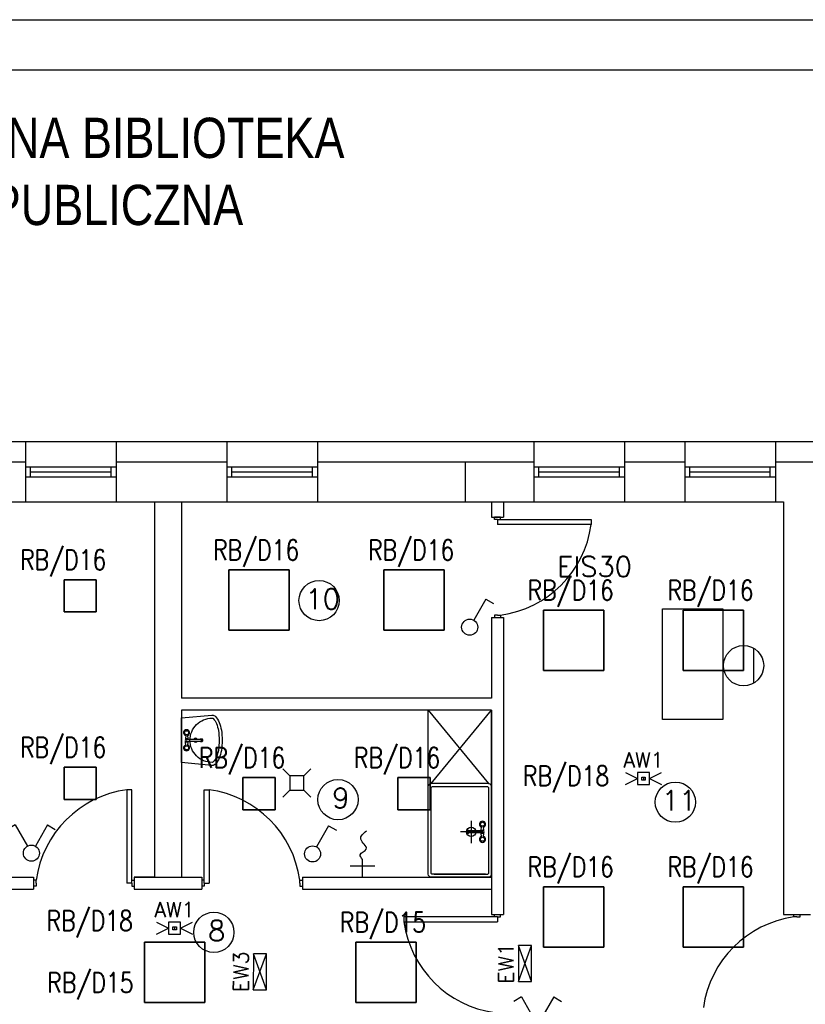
# Model space of a CAD drawing. Header units: inches. Extents: x 6268 to 12323, y 5221 to 42059.
# Tile 72 of 98: x 7485 to 8265, y 31817 to 32795. Entities that reach past the tile are written whole.
import ezdxf
from ezdxf.enums import TextEntityAlignment as Align

# ---------------------------------------------------------------- set-up
doc = ezdxf.new("R2010")
doc.units = ezdxf.units.IN
doc.header["$MEASUREMENT"] = 0
doc.layers.add('2DE_NUMEL', color=1, linetype='Continuous', lineweight=20)
for name, color, linetype in [('CP_LINENORM', 253, 'Continuous'), ('DLXLUM', 1, 'Continuous'), ('E_OPRAWY_LUXIONA', 14, 'Continuous')]:
    doc.layers.add(name, color=color, linetype=linetype)
doc.styles.add('CP_ATTR', font='romans.shx')
doc.styles.get("Standard").update_dxf_attribs({"font": 'txt.shx'})

# ---------------------------------------------------------------- blocks, each defined once
blk = doc.blocks.new('*U1342')
for p, q in [((30, 30), (-30, 30)), ((-30, 30), (-30, -30)), ((-30, -30), (-30, 30)), ((-30, 30), (-30, 30)), ((-30, 30), (-30, -30)), ((30, 30), (-30, 30)), ((-30, 30), (-30, 30)), ((-30, 30), (30, 30)), ((-30, 30), (30, 30)), ((-30, -30), (-30, 30)), ((30, -30), (30, 30)), ((30, 30), (30, 30)), ((30, 30), (30, 30)), ((30, 30), (30, -30)), ((30, -30), (30, 30)), ((30, 30), (30, -30)), ((-30, -30), (30, -30)), ((-30, -30), (-30, -30)), ((-30, -30), (30, -30)), ((30, -30), (-30, -30)), ((-30, -30), (-30, -30)), ((30, -30), (-30, -30)), ((30, -30), (30, -30)), ((30, -30), (30, -30))]:
    blk.add_line(p, q)
blk = doc.blocks.new('*U1345')
for p, q in [((30, 30), (-30, 30)), ((-30, 30), (-30, -30)), ((-30, -30), (-30, 30)), ((-30, 30), (-30, 30)), ((-30, 30), (-30, -30)), ((30, 30), (-30, 30)), ((-30, 30), (-30, 30)), ((-30, 30), (30, 30)), ((-30, 30), (30, 30)), ((-30, -30), (-30, 30)), ((30, -30), (30, 30)), ((30, 30), (30, 30)), ((30, 30), (30, 30)), ((30, 30), (30, -30)), ((30, -30), (30, 30)), ((30, 30), (30, -30)), ((-30, -30), (30, -30)), ((-30, -30), (-30, -30)), ((-30, -30), (30, -30)), ((30, -30), (-30, -30)), ((-30, -30), (-30, -30)), ((30, -30), (-30, -30)), ((30, -30), (30, -30)), ((30, -30), (30, -30))]:
    blk.add_line(p, q)
blk = doc.blocks.new('*U1436')
for p, q in [((16, 16), (-16, 16)), ((-16, 16), (-16, -16)), ((-16, 16), (-16, -16)), ((-16, -16), (-16, 16)), ((-16, 16), (-16, 16)), ((-16, 16), (-16, 16)), ((-16, 16), (16, 16)), ((16, 16), (-16, 16)), ((-16, -16), (-16, 16)), ((-16, 16), (16, 16)), ((16, -16), (16, 16)), ((16, 16), (16, 16)), ((16, -16), (16, 16)), ((16, 16), (16, 16)), ((16, 16), (16, -16)), ((16, 16), (16, -16)), ((-16, -16), (16, -16)), ((-16, -16), (-16, -16)), ((-16, -16), (16, -16)), ((16, -16), (-16, -16)), ((-16, -16), (-16, -16)), ((16, -16), (-16, -16)), ((16, -16), (16, -16)), ((16, -16), (16, -16))]:
    blk.add_line(p, q)
blk = doc.blocks.new('*U1437')
for p, q in [((16, 16), (-16, 16)), ((-16, 16), (-16, -16)), ((-16, 16), (-16, -16)), ((-16, -16), (-16, 16)), ((-16, 16), (-16, 16)), ((-16, 16), (-16, 16)), ((-16, 16), (16, 16)), ((16, 16), (-16, 16)), ((-16, -16), (-16, 16)), ((-16, 16), (16, 16)), ((16, -16), (16, 16)), ((16, 16), (16, 16)), ((16, -16), (16, 16)), ((16, 16), (16, 16)), ((16, 16), (16, -16)), ((16, 16), (16, -16)), ((-16, -16), (16, -16)), ((-16, -16), (-16, -16)), ((-16, -16), (16, -16)), ((16, -16), (-16, -16)), ((-16, -16), (-16, -16)), ((16, -16), (-16, -16)), ((16, -16), (16, -16)), ((16, -16), (16, -16))]:
    blk.add_line(p, q)
blk = doc.blocks.new('*U1333')
for p, q in [((16, 16), (-16, 16)), ((-16, 16), (-16, -16)), ((-16, 16), (-16, -16)), ((-16, -16), (-16, 16)), ((-16, 16), (-16, 16)), ((16, 16), (-16, 16)), ((-16, 16), (-16, 16)), ((-16, 16), (16, 16)), ((-16, -16), (-16, 16)), ((-16, 16), (16, 16)), ((16, -16), (16, 16)), ((16, 16), (16, 16)), ((16, -16), (16, 16)), ((16, 16), (16, 16)), ((16, 16), (16, -16)), ((16, 16), (16, -16)), ((-16, -16), (16, -16)), ((-16, -16), (16, -16)), ((16, -16), (-16, -16)), ((-16, -16), (-16, -16)), ((-16, -16), (-16, -16)), ((16, -16), (-16, -16)), ((16, -16), (16, -16)), ((16, -16), (16, -16))]:
    blk.add_line(p, q)
blk = doc.blocks.new('*U1334')
for p, q in [((16, 16), (-16, 16)), ((-16, 16), (-16, -16)), ((-16, 16), (-16, -16)), ((-16, -16), (-16, 16)), ((-16, 16), (-16, 16)), ((16, 16), (-16, 16)), ((-16, 16), (-16, 16)), ((-16, 16), (16, 16)), ((-16, -16), (-16, 16)), ((-16, 16), (16, 16)), ((16, -16), (16, 16)), ((16, 16), (16, 16)), ((16, -16), (16, 16)), ((16, 16), (16, 16)), ((16, 16), (16, -16)), ((16, 16), (16, -16)), ((-16, -16), (16, -16)), ((-16, -16), (16, -16)), ((16, -16), (-16, -16)), ((-16, -16), (-16, -16)), ((-16, -16), (-16, -16)), ((16, -16), (-16, -16)), ((16, -16), (16, -16)), ((16, -16), (16, -16))]:
    blk.add_line(p, q)
blk = doc.blocks.new('*U1335')
for p, q in [((30, 30), (-30, 30)), ((-30, 30), (-30, -30)), ((-30, 30), (-30, -30)), ((-30, -30), (-30, 30)), ((-30, 30), (-30, 30)), ((30, 30), (-30, 30)), ((-30, 30), (-30, 30)), ((-30, 30), (30, 30)), ((-30, -30), (-30, 30)), ((-30, 30), (30, 30)), ((30, -30), (30, 30)), ((30, 30), (30, 30)), ((30, -30), (30, 30)), ((30, 30), (30, 30)), ((30, 30), (30, -30)), ((30, 30), (30, -30)), ((-30, -30), (30, -30)), ((30, -30), (-30, -30)), ((-30, -30), (-30, -30)), ((-30, -30), (30, -30)), ((-30, -30), (-30, -30)), ((30, -30), (-30, -30)), ((30, -30), (30, -30)), ((30, -30), (30, -30))]:
    blk.add_line(p, q)
blk = doc.blocks.new('*U1337')
for p, q in [((30, 30), (-30, 30)), ((-30, 30), (-30, -30)), ((-30, 30), (-30, -30)), ((-30, -30), (-30, 30)), ((-30, 30), (-30, 30)), ((30, 30), (-30, 30)), ((-30, 30), (-30, 30)), ((-30, 30), (30, 30)), ((-30, -30), (-30, 30)), ((-30, 30), (30, 30)), ((30, -30), (30, 30)), ((30, 30), (30, 30)), ((30, -30), (30, 30)), ((30, 30), (30, 30)), ((30, 30), (30, -30)), ((30, 30), (30, -30)), ((-30, -30), (30, -30)), ((-30, -30), (30, -30)), ((30, -30), (-30, -30)), ((-30, -30), (-30, -30)), ((-30, -30), (-30, -30)), ((30, -30), (-30, -30)), ((30, -30), (30, -30)), ((30, -30), (30, -30))]:
    blk.add_line(p, q)
blk = doc.blocks.new('*U1338')
for p, q in [((30, 30), (-30, 30)), ((-30, 30), (-30, -30)), ((-30, 30), (-30, -30)), ((-30, -30), (-30, 30)), ((-30, 30), (-30, 30)), ((30, 30), (-30, 30)), ((-30, 30), (-30, 30)), ((-30, 30), (30, 30)), ((-30, -30), (-30, 30)), ((-30, 30), (30, 30)), ((30, -30), (30, 30)), ((30, 30), (30, 30)), ((30, -30), (30, 30)), ((30, 30), (30, 30)), ((30, 30), (30, -30)), ((30, 30), (30, -30)), ((-30, -30), (30, -30)), ((-30, -30), (-30, -30)), ((-30, -30), (30, -30)), ((30, -30), (-30, -30)), ((-30, -30), (-30, -30)), ((30, -30), (-30, -30)), ((30, -30), (30, -30)), ((30, -30), (30, -30))]:
    blk.add_line(p, q)
blk = doc.blocks.new('*U1339')
for p, q in [((30, 30), (-30, 30)), ((-30, 30), (-30, -30)), ((-30, 30), (-30, -30)), ((-30, -30), (-30, 30)), ((-30, 30), (-30, 30)), ((30, 30), (-30, 30)), ((-30, 30), (-30, 30)), ((-30, 30), (30, 30)), ((-30, -30), (-30, 30)), ((-30, 30), (30, 30)), ((30, -30), (30, 30)), ((30, 30), (30, 30)), ((30, -30), (30, 30)), ((30, 30), (30, 30)), ((30, 30), (30, -30)), ((30, 30), (30, -30)), ((-30, -30), (30, -30)), ((-30, -30), (-30, -30)), ((-30, -30), (30, -30)), ((30, -30), (-30, -30)), ((-30, -30), (-30, -30)), ((30, -30), (-30, -30)), ((30, -30), (30, -30)), ((30, -30), (30, -30))]:
    blk.add_line(p, q)
blk = doc.blocks.new('*U1340')
for p, q in [((30, 30), (-30, 30)), ((-30, 30), (-30, -30)), ((-30, 30), (-30, -30)), ((-30, -30), (-30, 30)), ((-30, 30), (-30, 30)), ((-30, 30), (-30, 30)), ((-30, 30), (30, 30)), ((30, 30), (-30, 30)), ((-30, -30), (-30, 30)), ((-30, 30), (30, 30)), ((30, -30), (30, 30)), ((30, 30), (30, 30)), ((30, -30), (30, 30)), ((30, 30), (30, 30)), ((30, 30), (30, -30)), ((30, 30), (30, -30)), ((-30, -30), (30, -30)), ((-30, -30), (-30, -30)), ((-30, -30), (30, -30)), ((30, -30), (-30, -30)), ((-30, -30), (-30, -30)), ((30, -30), (-30, -30)), ((30, -30), (30, -30)), ((30, -30), (30, -30))]:
    blk.add_line(p, q)
blk = doc.blocks.new('*U1341')
for p, q in [((30, 30), (-30, 30)), ((-30, 30), (-30, -30)), ((-30, 30), (-30, -30)), ((-30, -30), (-30, 30)), ((-30, 30), (-30, 30)), ((-30, 30), (-30, 30)), ((-30, 30), (30, 30)), ((30, 30), (-30, 30)), ((-30, -30), (-30, 30)), ((-30, 30), (30, 30)), ((30, -30), (30, 30)), ((30, 30), (30, 30)), ((30, -30), (30, 30)), ((30, 30), (30, 30)), ((30, 30), (30, -30)), ((30, 30), (30, -30)), ((-30, -30), (30, -30)), ((-30, -30), (-30, -30)), ((-30, -30), (30, -30)), ((30, -30), (-30, -30)), ((-30, -30), (-30, -30)), ((30, -30), (-30, -30)), ((30, -30), (30, -30)), ((30, -30), (30, -30))]:
    blk.add_line(p, q)
blk = doc.blocks.new('CPEL_2598')
for p, q in [((-0.4, 0.7), (-0.594, 0.589)), ((-0.4, 0.7), (-0.099, 0.174)), ((0.4, 0.7), (0.099, 0.174)), ((0.4, 0.7), (0.594, 0.589))]:
    blk.add_line(p, q)
blk.add_circle((0, 0), 0.2)
at = {"linetype": 'ByBlock', "style": 'CP_ATTR', "flags": 9}
for tag, p in [('NAME', (-0.092, -0.018)), ('GROUP', (-0.092, -0.018)), ('NUMBER', (-0.092, -0.018)), ('PRODUCER', (-0.092, -0.018)), ('ARTICLE', (-0.092, -0.018)), ('CHARACTER', (-0.092, -0.018)), ('VOLTAGE', (-0.092, -0.019)), ('WEIGHT', (-0.092, -0.018)), ('OTHER', (-0.092, -0.018)), ('PRODUCT-TYPE', (-0.092, -0.019)), ('ORDER-NO', (-0.092, -0.019)), ('POWER', (-0.092, -0.019))]:
    blk.add_attdef(tag, text='', height=0.00005, dxfattribs=at).set_placement(p, align=Align.MIDDLE_LEFT)
blk = doc.blocks.new('CPEL_25941')
for q in [(0.099, 0.174), (0.594, 0.589)]:
    blk.add_line((0.4, 0.7), q)
blk.add_circle((0, 0), 0.2)
at = {"linetype": 'ByBlock', "style": 'CP_ATTR', "flags": 9}
for tag, p in [('NAME', (-0.092, -0.018)), ('GROUP', (-0.092, -0.018)), ('NUMBER', (-0.092, -0.018)), ('PRODUCER', (-0.092, -0.018)), ('ARTICLE', (-0.092, -0.018)), ('CHARACTER', (-0.092, -0.018)), ('VOLTAGE', (-0.092, -0.019)), ('WEIGHT', (-0.092, -0.018)), ('OTHER', (-0.092, -0.018)), ('PRODUCT-TYPE', (-0.092, -0.019)), ('ORDER-NO', (-0.092, -0.019)), ('POWER', (-0.092, -0.019))]:
    blk.add_attdef(tag, text='', height=0.00005, dxfattribs=at).set_placement(p, align=Align.MIDDLE_LEFT)
blk = doc.blocks.new('AW11')
at = {"layer": 'E_OPRAWY_LUXIONA'}
for p, q in [((-18, 6), (-6, 0)), ((-18, -6), (-6, 0)), ((0, 1.58), (0, -1.58)), ((6, 0), (18, 6)), ((6, 0), (18, -6))]:
    blk.add_line(p, q, dxfattribs=at)
for points in [[(-6, -6), (6, -6), (6, 6), (-6, 6)], [(-1.8, 1.58), (1.8, 1.58), (1.8, -1.58), (-1.8, -1.58)]]:
    blk.add_lwpolyline(points, close=True, dxfattribs=at)
blk.add_attdef('B', text='', height=8, dxfattribs=at).set_placement((0, 11), align=Align.CENTER)
blk = doc.blocks.new('EWW1')
at = {"layer": 'E_OPRAWY_LUXIONA'}
for p, q in [((262874.5, -591188.3), (263230.5, -591318.3)), ((262874.5, -591318.3), (263230.5, -591188.3))]:
    blk.add_line(p, q, dxfattribs=at)
at = {"layer": 'E_OPRAWY_LUXIONA', "ltscale": 0.1}
blk.add_lwpolyline([(262874.5, -591318.3), (263230.5, -591318.3), (263230.5, -591188.3), (262874.5, -591188.3)], close=True, dxfattribs=at)
at = {"layer": 'E_OPRAWY_LUXIONA'}
blk.add_attdef('H', text='', height=77.4, dxfattribs=at).set_placement((263052.5, -591139.9), align=Align.CENTER)
blk = doc.blocks.new('cp_num_el')
at = {"linetype": 'ByBlock', "style": 'CP_ATTR', "width": 0.8, "flags": 12}
blk.add_attdef('VAL', (0, 0), '', height=1, dxfattribs=at)

msp = doc.modelspace()

# ---------------------------------------------------------------- linework, layer by layer
at = {"linetype": 'Continuous'}
msp.add_line((6468.073, 32745.31), (12118.073, 32745.31), dxfattribs=at)
for p, q in [((7292.543, 32375.907), (7490.543, 32375.907)), ((7490.543, 32375.907), (7490.543, 32315.907)), ((7490.543, 32375.907), (7580.543, 32375.907)), ((7580.543, 32375.907), (7690.543, 32375.907)), ((7580.543, 32375.907), (7580.543, 32315.907)), ((7690.543, 32375.907), (7690.543, 32315.907)), ((7690.543, 32375.907), (7780.543, 32375.907)), ((7780.543, 32375.907), (7995.543, 32375.907)), ((7780.543, 32375.907), (7780.543, 32315.907)), ((7995.543, 32375.907), (7995.543, 32315.907)), ((7995.543, 32375.907), (8085.543, 32375.907)), ((8085.543, 32375.907), (8145.543, 32375.907)), ((8085.543, 32375.907), (8085.543, 32315.907)), ((8145.543, 32375.907), (8145.543, 32315.907)), ((8145.543, 32375.907), (8235.543, 32375.907)), ((8235.543, 32375.907), (8295.543, 32375.907)), ((8235.543, 32375.907), (8235.543, 32315.907)), ((7292.543, 32355.907), (7490.543, 32355.907)), ((7490.543, 32350.907), (7580.543, 32350.907)), ((7495.543, 32340.907), (7495.543, 32350.907)), ((7575.543, 32340.907), (7575.543, 32350.907)), ((7580.543, 32355.907), (7690.543, 32355.907)), ((7690.543, 32350.907), (7780.543, 32350.907)), ((7695.543, 32340.907), (7695.543, 32350.907)), ((7775.543, 32340.907), (7775.543, 32350.907)), ((7780.543, 32355.907), (7995.543, 32355.907)), ((7927.543, 32315.907), (7927.543, 32355.907)), ((7995.543, 32350.907), (8085.543, 32350.907)), ((8000.543, 32340.907), (8000.543, 32350.907)), ((8080.543, 32340.907), (8080.543, 32350.907)), ((8085.543, 32355.907), (8145.543, 32355.907)), ((8145.543, 32350.907), (8235.543, 32350.907)), ((8150.543, 32340.907), (8150.543, 32350.907)), ((8230.543, 32340.907), (8230.543, 32350.907)), ((8235.543, 32355.907), (8295.543, 32355.907)), ((7490.543, 32340.907), (7580.543, 32340.907)), ((7490.543, 32340.907), (7495.543, 32340.907)), ((7495.543, 32345.907), (7575.543, 32345.907)), ((7690.543, 32340.907), (7780.543, 32340.907)), ((7690.543, 32340.907), (7695.543, 32340.907)), ((7695.543, 32345.907), (7775.543, 32345.907)), ((7995.543, 32340.907), (8085.543, 32340.907)), ((7995.543, 32340.907), (8000.543, 32340.907)), ((8000.543, 32345.907), (8080.543, 32345.907)), ((8145.543, 32340.907), (8235.543, 32340.907)), ((8145.543, 32340.907), (8150.543, 32340.907)), ((8150.543, 32345.907), (8230.543, 32345.907)), ((7292.543, 32315.907), (7490.543, 32315.907)), ((7292.543, 32315.907), (7490.543, 32315.907)), ((7490.543, 32315.907), (7580.543, 32315.907)), ((7580.543, 32315.907), (7618.543, 32315.907)), ((7580.543, 32315.907), (7618.543, 32315.907)), ((7618.543, 32315.907), (7618.543, 32213.907)), ((7618.543, 32315.907), (7618.543, 32213.907)), ((7618.543, 32315.907), (7645.543, 32315.907)), ((7645.543, 32315.907), (7690.543, 32315.907)), ((7645.543, 32315.907), (7645.543, 32213.907)), ((7645.543, 32315.907), (7690.543, 32315.907)), ((7690.543, 32315.907), (7780.543, 32315.907)), ((7780.543, 32315.907), (7995.543, 32315.907)), ((7780.543, 32315.907), (7995.543, 32315.907)), ((7953.543, 32315.907), (7953.543, 32300.907)), ((7953.543, 32315.907), (7953.543, 32300.907)), ((7965.543, 32315.907), (7965.543, 32300.907)), ((7995.543, 32315.907), (8085.543, 32315.907)), ((8085.543, 32315.907), (8145.543, 32315.907)), ((8145.543, 32315.907), (8235.543, 32315.907)), ((8235.543, 32315.907), (8243.543, 32315.907)), ((8243.543, 32315.907), (8243.543, 31905.907)), ((7953.543, 32300.907), (7965.543, 32300.907)), ((7956.543, 32298.407), (7956.543, 32300.907)), ((7962.543, 32300.907), (7956.543, 32300.907)), ((7959.543, 32298.407), (7956.543, 32298.407)), ((7959.543, 32298.407), (7959.543, 32293.407)), ((7959.543, 32298.407), (7962.543, 32298.407)), ((7962.543, 32298.407), (7962.543, 32300.907)), ((7962.543, 32298.407), (8052.543, 32298.407)), ((8052.543, 32298.407), (8052.543, 32293.407)), ((8052.543, 32293.407), (7959.543, 32293.407)), ((7618.543, 32213.907), (7618.543, 31942.907)), ((7645.543, 32217.424), (7645.543, 32120.907)), ((7953.543, 32200.907), (7953.543, 32120.907)), ((7953.543, 32200.907), (7965.543, 32200.907)), ((7959.543, 32203.407), (7956.543, 32203.407)), ((7956.543, 32203.407), (7956.543, 32200.907)), ((7959.543, 32203.407), (7962.543, 32203.407)), ((7962.543, 32203.407), (7962.543, 32200.907)), ((7965.543, 32200.907), (7965.543, 31905.907)), ((8123.416, 32099.573), (8123.416, 32209.573)), ((8123.416, 32209.573), (8183.416, 32209.573)), ((8183.416, 32209.573), (8183.416, 32099.573)), ((8214.307, 32136.082), (8214.307, 32170.311)), ((7953.543, 32120.907), (7645.543, 32120.907)), ((7645.543, 32108.907), (7645.543, 31942.907)), ((7953.543, 32108.907), (7645.543, 32108.907)), ((7890.543, 32032.907), (7890.543, 32108.907)), ((7890.543, 32108.907), (7950.543, 32035.907)), ((7893.543, 32035.907), (7953.543, 32108.907)), ((7953.543, 32108.907), (7953.543, 31905.907)), ((7953.543, 31942.907), (7953.543, 32108.907)), ((8183.416, 32099.573), (8123.416, 32099.573)), ((7649.673, 32084.728), (7649.31, 32079.877)), ((7651.418, 32084.728), (7651.782, 32079.877)), ((7649.673, 32073.327), (7649.31, 32078.178)), ((7651.782, 32078.178), (7651.418, 32073.327)), ((7664.746, 32080.277), (7665.626, 32080.277)), ((7953.543, 32016.196), (7953.543, 32060.446)), ((7953.543, 32016.196), (7953.543, 32060.446)), ((7746.094, 32050.598), (7753.094, 32043.598)), ((7774.094, 32050.598), (7767.094, 32043.598)), ((7767.094, 32043.598), (7753.094, 32043.598)), ((7753.094, 32043.598), (7753.094, 32029.598)), ((7767.094, 32029.598), (7767.094, 32043.598)), ((7950.543, 32035.907), (7893.543, 32035.907)), ((7596.043, 32029.907), (7591.043, 32029.907)), ((7591.043, 32029.907), (7591.043, 31936.907)), ((7596.043, 31939.907), (7596.043, 32029.907)), ((7668.043, 31939.907), (7668.043, 32029.907)), ((7668.043, 32029.907), (7673.043, 32029.907)), ((7673.043, 32029.907), (7673.043, 31936.907)), ((7746.094, 32022.598), (7753.094, 32029.598)), ((7753.094, 32029.598), (7767.094, 32029.598)), ((7774.094, 32022.598), (7767.094, 32029.598)), ((7890.543, 31945.907), (7890.543, 32032.907)), ((7890.543, 31987.907), (7890.543, 32029.907)), ((7893.543, 31987.907), (7893.543, 32032.157)), ((7949.793, 32032.907), (7894.293, 32032.907)), ((7950.543, 32032.157), (7950.543, 31946.657)), ((7953.543, 31974.946), (7953.543, 32016.196)), ((7933.293, 31998.814), (7933.293, 31976.731)), ((7890.543, 31945.907), (7890.543, 31987.907)), ((7893.543, 31946.657), (7893.543, 31987.907)), ((7944.523, 31987.907), (7922.687, 31987.907)), ((7930.343, 31986.827), (7929.463, 31986.827)), ((7943.307, 31988.927), (7943.671, 31993.778)), ((7943.671, 31982.377), (7943.307, 31987.228)), ((7945.779, 31988.927), (7945.416, 31993.778)), ((7945.416, 31982.377), (7945.779, 31987.228)), ((7825.362, 31943.289), (7825.362, 31960.558)), ((7813.008, 31954.273), (7837.715, 31954.273)), ((7323.543, 31942.907), (7498.543, 31942.907)), ((7498.543, 31942.907), (7498.543, 31930.907)), ((7501.043, 31939.907), (7498.543, 31939.907)), ((7501.043, 31936.907), (7501.043, 31939.907)), ((7501.043, 31936.907), (7501.043, 31933.907)), ((7596.043, 31936.907), (7591.043, 31936.907)), ((7596.043, 31936.907), (7596.043, 31939.907)), ((7596.043, 31939.907), (7598.543, 31939.907)), ((7596.043, 31936.907), (7596.043, 31933.907)), ((7598.543, 31942.907), (7665.543, 31942.907)), ((7618.543, 31942.907), (7598.543, 31942.907)), ((7598.543, 31942.907), (7598.543, 31930.907)), ((7598.543, 31939.907), (7598.543, 31933.907)), ((7645.543, 31942.907), (7665.543, 31942.907)), ((7665.543, 31942.907), (7665.543, 31930.907)), ((7668.043, 31939.907), (7665.543, 31939.907)), ((7665.543, 31939.907), (7665.543, 31933.907)), ((7668.043, 31936.907), (7668.043, 31939.907)), ((7668.043, 31936.907), (7673.043, 31936.907)), ((7668.043, 31936.907), (7668.043, 31933.907)), ((7763.043, 31936.907), (7763.043, 31939.907)), ((7763.043, 31939.907), (7765.543, 31939.907)), ((7763.043, 31936.907), (7763.043, 31933.907)), ((7765.543, 31942.907), (7953.543, 31942.907)), ((7765.543, 31942.907), (7765.543, 31930.907)), ((7950.543, 31942.907), (7893.543, 31942.907)), ((7947.543, 31945.907), (7894.293, 31945.907)), ((7896.543, 31945.907), (7949.793, 31945.907)), ((7323.543, 31930.907), (7498.543, 31930.907)), ((7501.043, 31933.907), (7498.543, 31933.907)), ((7596.043, 31933.907), (7598.543, 31933.907)), ((7598.543, 31930.907), (7665.543, 31930.907)), ((7668.043, 31933.907), (7665.543, 31933.907)), ((7763.043, 31933.907), (7765.543, 31933.907)), ((7765.543, 31930.907), (7953.543, 31930.907)), ((7953.543, 31930.907), (7953.543, 31905.907)), ((7956.543, 31903.407), (7866.543, 31903.407)), ((7866.543, 31903.407), (7866.543, 31898.407)), ((7866.543, 31898.407), (7959.543, 31898.407)), ((7953.543, 31905.907), (7965.543, 31905.907)), ((7956.543, 31903.407), (7956.543, 31905.907)), ((7956.543, 31905.907), (7962.543, 31905.907)), ((7959.543, 31903.407), (7956.543, 31903.407)), ((7959.543, 31903.407), (7959.543, 31898.407)), ((7959.543, 31903.407), (7962.543, 31903.407)), ((7962.543, 31903.407), (7962.543, 31905.907)), ((8243.543, 31905.907), (8270.543, 31905.907)), ((8254.043, 31903.407), (8254.043, 31905.907)), ((8257.043, 31903.407), (8254.043, 31903.407)), ((8257.043, 31903.407), (8260.043, 31903.407)), ((8260.043, 31903.407), (8260.043, 31905.907))]:
    msp.add_line(p, q)
for points in [[(7675.503, 32054.046), (7645.543, 32056.786), (7645.543, 32101.268), (7675.503, 32104.009, -0.0228092), (7675.91, 32104.027, -0.2034528), (7679.128, 32102.661, -0.0971632), (7682.981, 32096.705, -0.0541309), (7685.071, 32089.221, -0.0410715), (7685.91, 32079.027, -0.0410715), (7685.071, 32068.833, -0.0541309), (7682.981, 32061.35, -0.0971632), (7679.128, 32055.393, -0.2034528), (7675.91, 32054.027, -0.2034528)], [(7675.776, 32101.021, -0.0228092), (7675.91, 32101.027, -0.2034528), (7676.97, 32100.578, -0.0971632), (7680.196, 32095.591, -0.0541309), (7682.112, 32088.731, -0.0410715), (7682.91, 32079.027, -0.0410715), (7682.112, 32069.324, -0.0541309), (7680.196, 32062.464, -0.0971632), (7676.97, 32057.477, -0.2034528), (7675.91, 32057.027, -0.0984914), (7667.491, 32058.702, -0.0984914), (7660.354, 32063.471, -0.0984914), (7655.585, 32070.608, -0.0984914), (7653.91, 32079.027, -0.0984914), (7655.585, 32087.446, -0.0984914), (7660.354, 32094.584, -0.0984914), (7667.491, 32099.353, -0.0984914), (7675.91, 32101.027)], [(7665.028, 32079.818, 0.104546), (7664.746, 32079.877), (7650.546, 32079.877, 1), (7650.546, 32078.177), (7664.746, 32078.177, 0.104546), (7665.028, 32078.237)], [(7663.888, 32078.177, 0.0091413), (7663.919, 32078.143, 0.1007965), (7664.302, 32077.871, 0.104546), (7664.746, 32077.777, 0.104546), (7665.19, 32077.871)], [(7665.19, 32080.183, 0.104546), (7664.746, 32080.277, 0.104546), (7664.302, 32080.183, 0.1007965), (7663.919, 32079.911)], [(7664.746, 32077.777), (7665.626, 32077.777, 0.104546), (7666.07, 32077.871, 0.1007965), (7666.453, 32078.143, 0.0959107), (7666.706, 32078.545, 0.0927204), (7666.796, 32079.027, 0.0927204), (7666.706, 32079.509, 0.0959107), (7666.453, 32079.911, 0.1007965), (7666.07, 32080.183)], [(7665.916, 32079.027, 0.0927204), (7665.826, 32079.509, 0.0959107), (7665.573, 32079.911, 0.1007965), (7665.19, 32080.183)], [(7665.19, 32077.871, 0.1007965), (7665.573, 32078.143, 0.0959107), (7665.826, 32078.545)], [(7930.343, 31989.327), (7929.463, 31989.327, 0.104546), (7929.019, 31989.234, 0.1007965), (7928.636, 31988.961, 0.0959107), (7928.383, 31988.56, 0.0927204), (7928.293, 31988.077, 0.0927204), (7928.383, 31987.595, 0.0959107), (7928.636, 31987.193, 0.1007965), (7929.019, 31986.921)], [(7929.173, 31988.077, 0.0927204), (7929.263, 31987.595, 0.0959107), (7929.516, 31987.193, 0.1007965), (7929.899, 31986.921)], [(7929.899, 31989.234, 0.1007965), (7929.516, 31988.961, 0.0959107), (7929.263, 31988.56)], [(7931.201, 31988.927, 0.0091413), (7931.17, 31988.961, 0.1007965), (7930.787, 31989.234, 0.104546), (7930.343, 31989.327, 0.104546), (7929.899, 31989.234)], [(7929.899, 31986.921, 0.104546), (7930.343, 31986.827, 0.104546), (7930.787, 31986.921, 0.1007965), (7931.17, 31987.193)], [(7930.061, 31987.287, 0.104546), (7930.343, 31987.227), (7944.543, 31987.227, 1), (7944.543, 31988.927), (7930.343, 31988.927, 0.104546), (7930.061, 31988.868)]]:
    msp.add_lwpolyline(points, format="xyb")
for centre, radius in [((7782.199, 32217.86), 20), ((8203.959, 32153.197), 20), ((7650.546, 32086.527), 2), ((7650.546, 32071.527), 2), ((7800.948, 32020.011), 20), ((8136.186, 32017.507), 20), ((7944.543, 31995.577), 2), ((7933.293, 31987.907), 4.65), ((7944.543, 31980.577), 2), ((7677.623, 31888.116), 20)]:
    msp.add_circle(centre, radius)
for centre, radius, start, end in [((7947.952, 32307.999), 105.604, 277.942007, 352.057993), ((7650.546, 32086.527), 3, 288.479544, 251.520456), ((7650.546, 32071.527), 3, 108.479544, 71.520456), ((7650.546, 32079.027), 1.5, 34.518103, 325.481897), ((7659.41, 32079.027), 2, 25.150661, 154.849339), ((7659.41, 32079.027), 2, 205.150661, 334.849339), ((7664.83, 32079.058), 1.248, 136.896534, 138.991514), ((7664.713, 32079.106), 0.778, 43.103466, 66.126548), ((7664.713, 32078.948), 0.778, 293.873452, 316.896534), ((7664.662, 32079.058), 0.848, 21.189371, 43.103466), ((7664.662, 32078.996), 0.848, 316.896534, 338.810629), ((7664.582, 32079.027), 0.934, 0, 21.189371), ((7664.582, 32079.027), 0.934, 338.810629, 0), ((7665.626, 32079.18), 1.097, 66.126548, 90), ((7664.582, 32079.027), 1.334, 338.810629, 0), ((7605.635, 31925.316), 105.604, 97.942007, 172.057986), ((7658.452, 31925.316), 105.604, 7.942021, 82.057993), ((7944.543, 31995.577), 3, 288.479544, 251.520456), ((7929.463, 31987.924), 1.097, 246.126548, 270), ((7930.507, 31988.077), 1.334, 158.810629, 180), ((7930.507, 31988.077), 0.934, 158.810629, 180), ((7930.507, 31988.077), 0.934, 180, 201.189371), ((7930.427, 31988.108), 0.848, 136.896534, 158.810629), ((7930.427, 31988.046), 0.848, 201.189371, 223.103466), ((7930.376, 31988.156), 0.778, 113.873452, 136.896534), ((7930.376, 31987.998), 0.778, 223.103466, 246.126548), ((7930.259, 31988.046), 1.248, 316.896534, 318.991514), ((7944.543, 31988.077), 1.5, 214.518103, 145.481897), ((7944.543, 31980.577), 3, 108.479544, 71.520456), ((7971.135, 31912.999), 105.604, 187.942007, 262.058006), ((8268.635, 31798.816), 105.604, 97.942007, 172.057993)]:
    msp.add_arc(centre, radius, start, end)
at = {"extrusion": (0, 0, -1)}
for centre, radius, start, end in [((-7893.543, 32032.907), 3, 0, 90), ((-7950.543, 32032.907), 3, 90, 180), ((-7894.293, 32032.157), 0.75, 0, 90), ((-7949.793, 32032.157), 0.75, 90, 180), ((-7894.293, 31946.657), 0.75, 270, 0), ((-7949.793, 31946.657), 0.75, 180, 270), ((-7893.543, 31945.907), 3, 270, 0), ((-7950.543, 31945.907), 3, 180, 270)]:
    msp.add_arc(centre, radius, start, end, dxfattribs=at)
msp.add_spline([(7825.362, 31960.558), (7823.109, 31965.246), (7829.054, 31970.931), (7823.637, 31980.714), (7829.318, 31989.043)], degree=3)
at = {"layer": 'CP_LINENORM', "linetype": 'Continuous'}
msp.add_line((6268.073, 32795.31), (12168.073, 32795.31), dxfattribs=at)

# ---------------------------------------------------------------- block references
at = {"layer": '2DE_NUMEL'}
ref = msp.add_blockref('cp_num_el', (7676.751, 32275.419), dxfattribs=dict(at, xscale=-20, yscale=20, zscale=15, rotation=179.9999999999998))
ref.add_attrib('VAL', 'RB/D16', (7676.751, 32258.219), dxfattribs={"layer": '0', "linetype": 'ByBlock', "height": 20, "rotation": 720, "style": 'CP_ATTR', "width": 0.8, "flags": 12})
ref = msp.add_blockref('cp_num_el', (7830.751, 32275.419), dxfattribs=dict(at, xscale=-20, yscale=20, zscale=15, rotation=179.9999999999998))
ref.add_attrib('VAL', 'RB/D16', (7830.751, 32258.219), dxfattribs={"layer": '0', "linetype": 'ByBlock', "height": 20, "rotation": 720, "style": 'CP_ATTR', "width": 0.8, "flags": 12})
ref = msp.add_blockref('cp_num_el', (7485.001, 32265.669), dxfattribs=dict(at, xscale=-20, yscale=20, zscale=15, rotation=179.9999999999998))
ref.add_attrib('VAL', 'RB/D16', (7485.001, 32248.469), dxfattribs={"layer": '0', "linetype": 'ByBlock', "height": 20, "rotation": 720, "style": 'CP_ATTR', "width": 0.8, "flags": 12})
ref = msp.add_blockref('cp_num_el', (7989.251, 32235.419), dxfattribs=dict(at, xscale=-20, yscale=20, zscale=15, rotation=179.9999999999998))
ref.add_attrib('VAL', 'RB/D16', (7989.251, 32218.219), dxfattribs={"layer": '0', "linetype": 'ByBlock', "height": 20, "rotation": 720, "style": 'CP_ATTR', "width": 0.8, "flags": 12})
ref = msp.add_blockref('cp_num_el', (8128.251, 32235.419), dxfattribs=dict(at, xscale=-20, yscale=20, zscale=15, rotation=179.9999999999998))
ref.add_attrib('VAL', 'RB/D16', (8128.251, 32218.219), dxfattribs={"layer": '0', "linetype": 'ByBlock', "height": 20, "rotation": 720, "style": 'CP_ATTR', "width": 0.8, "flags": 12})
ref = msp.add_blockref('cp_num_el', (7485.001, 32079.169), dxfattribs=dict(at, xscale=-20, yscale=20, zscale=15, rotation=179.9999999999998))
ref.add_attrib('VAL', 'RB/D16', (7485.001, 32061.969), dxfattribs={"layer": '0', "linetype": 'ByBlock', "height": 20, "rotation": 720, "style": 'CP_ATTR', "width": 0.8, "flags": 12})
ref = msp.add_blockref('cp_num_el', (7662.751, 32068.919), dxfattribs=dict(at, xscale=-20, yscale=20, zscale=15, rotation=179.9999999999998))
ref.add_attrib('VAL', 'RB/D16', (7662.751, 32051.719), dxfattribs={"layer": '0', "linetype": 'ByBlock', "height": 20, "rotation": 720, "style": 'CP_ATTR', "width": 0.8, "flags": 12})
ref = msp.add_blockref('cp_num_el', (7816.751, 32068.919), dxfattribs=dict(at, xscale=-20, yscale=20, zscale=15, rotation=179.9999999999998))
ref.add_attrib('VAL', 'RB/D16', (7816.751, 32051.719), dxfattribs={"layer": '0', "linetype": 'ByBlock', "height": 20, "rotation": 720, "style": 'CP_ATTR', "width": 0.8, "flags": 12})
ref = msp.add_blockref('cp_num_el', (7984.639, 32050.864), dxfattribs=dict(at, xscale=-20, yscale=20, zscale=15, rotation=179.9999999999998))
ref.add_attrib('VAL', 'RB/D18', (7984.639, 32033.664), dxfattribs={"layer": '0', "linetype": 'ByBlock', "height": 20, "rotation": 720, "style": 'CP_ATTR', "width": 0.8, "flags": 12})
ref = msp.add_blockref('cp_num_el', (7989.251, 31960.419), dxfattribs=dict(at, xscale=-20, yscale=20, zscale=15, rotation=179.9999999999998))
ref.add_attrib('VAL', 'RB/D16', (7989.251, 31943.219), dxfattribs={"layer": '0', "linetype": 'ByBlock', "height": 20, "rotation": 720, "style": 'CP_ATTR', "width": 0.8, "flags": 12})
ref = msp.add_blockref('cp_num_el', (8128.251, 31960.419), dxfattribs=dict(at, xscale=-20, yscale=20, zscale=15, rotation=179.9999999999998))
ref.add_attrib('VAL', 'RB/D16', (8128.251, 31943.219), dxfattribs={"layer": '0', "linetype": 'ByBlock', "height": 20, "rotation": 720, "style": 'CP_ATTR', "width": 0.8, "flags": 12})
ref = msp.add_blockref('cp_num_el', (7511.334, 31906.929), dxfattribs=dict(at, xscale=-20, yscale=20, zscale=15, rotation=179.9999999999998))
ref.add_attrib('VAL', 'RB/D18', (7511.334, 31889.729), dxfattribs={"layer": '0', "linetype": 'ByBlock', "height": 20, "rotation": 720, "style": 'CP_ATTR', "width": 0.8, "flags": 12})
ref = msp.add_blockref('cp_num_el', (7802.751, 31905.345), dxfattribs=dict(at, xscale=-20, yscale=20, zscale=15, rotation=179.9999999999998))
ref.add_attrib('VAL', 'RB/D15', (7802.751, 31888.145), dxfattribs={"layer": '0', "linetype": 'ByBlock', "height": 20, "rotation": 720, "style": 'CP_ATTR', "width": 0.8, "flags": 12})
ref = msp.add_blockref('cp_num_el', (7512.05, 31845.345), dxfattribs=dict(at, xscale=-20, yscale=20, zscale=15, rotation=179.9999999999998))
ref.add_attrib('VAL', 'RB/D15', (7512.05, 31828.145), dxfattribs={"layer": '0', "linetype": 'ByBlock', "height": 20, "rotation": 720, "style": 'CP_ATTR', "width": 0.8, "flags": 12})
at = {"layer": 'DLXLUM'}
for name, p in [('*U1335', (7722.543, 32218.407)), ('*U1337', (7876.543, 32218.407)), ('*U1437', (7544.793, 32222.657)), ('*U1339', (8035.043, 32178.407)), ('*U1341', (8174.043, 32178.407)), ('*U1436', (7544.793, 32036.157)), ('*U1333', (7722.543, 32025.907)), ('*U1334', (7876.543, 32025.907)), ('*U1338', (8035.043, 31903.407)), ('*U1340', (8174.043, 31903.407)), ('*U1342', (7638.543, 31848.333)), ('*U1345', (7848.543, 31848.333))]:
    msp.add_blockref(name, p, dxfattribs=at)
at = {"layer": 'DLXLUM', "xscale": 40, "yscale": 40, "zscale": 50}
for name, p in [('CPEL_25941', (7931.83, 32191.452)), ('CPEL_2598', (7496.316, 31966.829)), ('CPEL_25941', (7775.689, 31966.057)), ('CPEL_2598', (7999.344, 31795.962))]:
    msp.add_blockref(name, p, dxfattribs=at)
at = {"layer": 'DLXLUM'}
ref = msp.add_blockref('AW11', (8104.543, 32040.907), dxfattribs=at)
ref.add_attrib('B', 'AW1', dxfattribs={"layer": 'E_OPRAWY_LUXIONA', "height": 15}).set_placement((8104.543, 32051.907), align=Align.CENTER)
ref = msp.add_blockref('AW11', (7638.543, 31892.142), dxfattribs=at)
ref.add_attrib('B', 'AW1', dxfattribs={"layer": 'E_OPRAWY_LUXIONA', "height": 15}).set_placement((7638.543, 31903.142), align=Align.CENTER)
at = {"layer": 'E_OPRAWY_LUXIONA'}
ref = msp.add_blockref('EWW1', (-51432.199, 5611.604), dxfattribs=dict(at, xscale=0.09999999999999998, yscale=0.09999999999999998, zscale=0.09999999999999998, rotation=89.93413448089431))
ref.add_attrib('H', 'EW3', dxfattribs={"height": 15, "rotation": 1169.934134}).set_placement((7711.992, 31848.881), align=Align.CENTER)
ref = msp.add_blockref('EWW1', (-51168.833, 5619.929), dxfattribs=dict(at, xscale=0.09999999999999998, yscale=0.09999999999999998, zscale=0.09999999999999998, rotation=89.93413448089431))
ref.add_attrib('H', 'EW1', dxfattribs={"height": 15, "rotation": 1169.934134}).set_placement((7975.358, 31857.207), align=Align.CENTER)

# ---------------------------------------------------------------- texts
at = {"ltscale": 24, "insert": (7813.621, 32697.849), "char_height": 40, "attachment_point": 3}
msp.add_mtext('\\pxqc;{\\fArial|b0|i0|c238|p0;\\W0.8;GMINNA BIBLIOTEKA \\PPUBLICZNA}', dxfattribs=at)
at = {"char_height": 20, "attachment_point": 1}
for s, width, insert in [('EIS30', 37.21157, (8018.473, 32261.681)), ('10', 68.36029, (7768.619, 32229.484)), ('9', 68.36029, (7795.19, 32031.635)), ('11', 68.36029, (8122.606, 32029.13)), ('8', 68.36029, (7671.865, 31899.74))]:
    msp.add_mtext_dynamic_manual_height_columns(s, width=width, gutter_width=12.5, heights=[-20], dxfattribs=dict(at, insert=insert))

doc.saveas('drawing.dxf')
